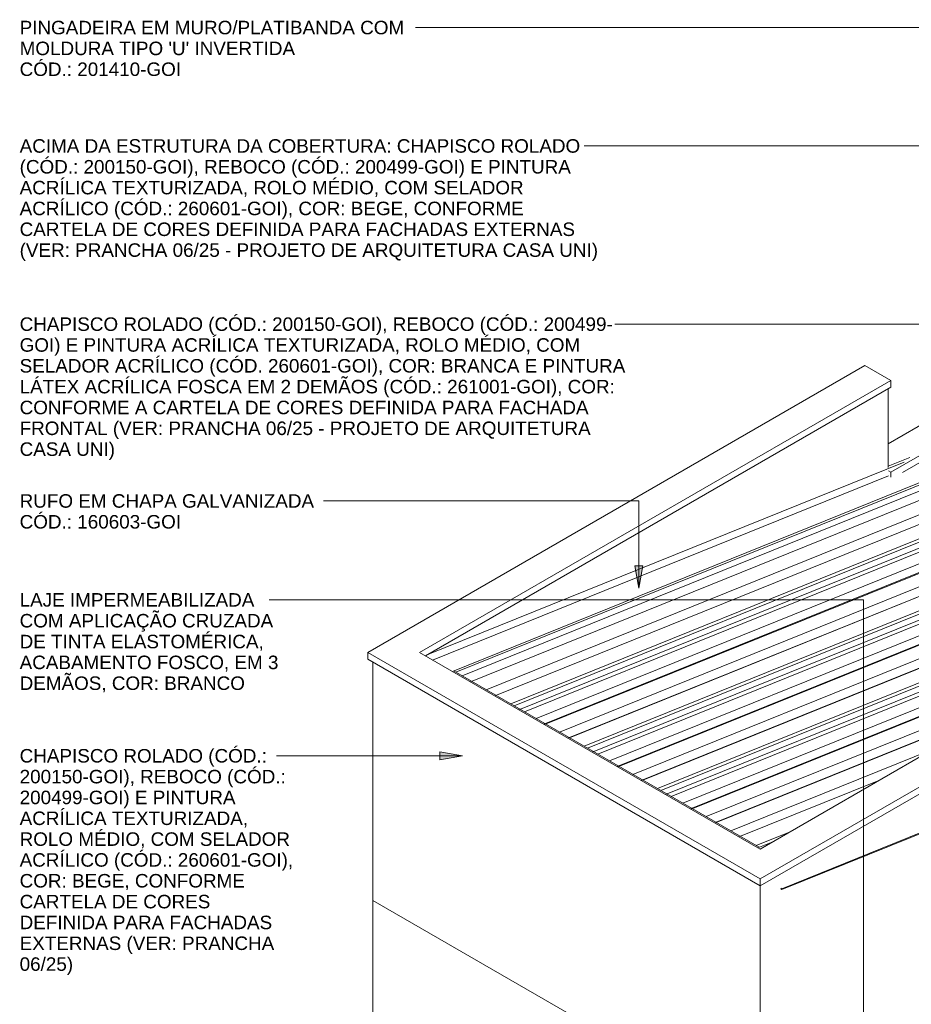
# Model space of a CAD drawing. Header units: millimetres. Extents: x -15136 to 144, y 4033 to 14099.
# Tile 7 of 11: x -15136 to -10381, y 8847 to 14099. Entities that reach past the tile are written whole.
import ezdxf

# ---------------------------------------------------------------- set-up
doc = ezdxf.new("R2010")
doc.units = ezdxf.units.MM
for name, color, linetype, lineweight in [('A-GLAZ-CWMG', 7, 'Continuous', 5), ('A-ROOF', 7, 'Continuous', 5), ('A-ROOF-OTLN', 7, 'Continuous', 5), ('G-ANNO-TEXT', 7, 'Continuous', 9), ('I-WALL', 7, 'Continuous', 5)]:
    doc.layers.add(name, color=color, linetype=linetype, lineweight=lineweight)
doc.styles.add('Arial', font='arial.ttf', dxfattribs={"height": 72})

# ---------------------------------------------------------------- blocks, each defined once
blk = doc.blocks.new('Rectangular Mullion - Telha Fibrocimento - Ondulada-1908998-ISO_01')
at = {"layer": 'A-GLAZ-CWMG'}
for p, q in [((-5460.4, 12516.6), (-6337.9, 12161.9)), ((-5395, 12489.4), (-6347.2, 12104.6)), ((-5280.6, 12427.3), (-6347.2, 11996.2)), ((-5219.2, 12376.1), (-6347.2, 11920.3)), ((-5151.1, 12352.7), (-6347.2, 11869.3)), ((-5219.2, 12376.1), (-5216.1, 12366.7)), ((-5089.2, 12300.8), (-6326.1, 11800.9)), ((-5020.1, 12278.6), (-6078.6, 11850.8)), ((-4955.2, 12221.5), (-5979.8, 11807.4)), ((-4887.2, 12198.3), (-5895.7, 11790.7)), ((-4828.9, 12150.9), (-5852.1, 11737.3)), ((-4763.6, 12124.6), (-5770.9, 11717.4)), ((-4708.9, 12080.7), (-5724.8, 11670.1)), ((-4683.3, 12045.4), (-5114.5, 11871.2)), ((-4683.9, 12041.1), (-5112.7, 11867.8)), ((-4683.3, 12045.4), (-4683.9, 12041.1)), ((-7224.5, 11803.7), (-7789.6, 11575.3)), ((-7534.2, 11624.8), (-7734.9, 11543.7)), ((-8659.5, 11223.7), (-11717.2, 9987.9)), ((-8659.5, 11170.1), (-11662.5, 9956.4)), ((-9079.5, 10892), (-11559.5, 9889.7)), ((-9518, 10638.8), (-11474.8, 9848)), ((-9812.2, 10469), (-11430.2, 9815)), ((-8547.4, 10479.7), (-11072.6, 9459.1)), ((-8547.4, 10483.8), (-11072, 9463.5)), ((-10256.1, 10212.7), (-11344.5, 9772.8)), ((-10545.9, 10045.3), (-11300.7, 9740.3)), ((-11026.8, 9767.7), (-11208.5, 9694.2)), ((-11077.9, 9462.7), (-11072.6, 9459.1)), ((-11072, 9463.5), (-11077.3, 9467.1)), ((-11072.6, 9459.1), (-11072, 9463.5))]:
    blk.add_line(p, q, dxfattribs=at)
for points in [[(-5460.4, 12516.6, 0), (-5457, 12506.3, 0), (-5452, 12496.7, 0), (-5446.8, 12489.5, 0)], [(-5338.2, 12428.5, 0), (-5333.7, 12423.1, 0), (-5326.6, 12416.6, 0), (-5319, 12412.2, 0), (-5317.8, 12411.7, 0)], [(-5283.5, 12425.9, 0), (-5276.8, 12428.5, 0), (-5267.3, 12428.9, 0), (-5257.4, 12426.2, 0), (-5247.6, 12420.5, 0), (-5238.3, 12412.1, 0), (-5230.2, 12401.5, 0), (-5223.8, 12389.3, 0), (-5219.2, 12376.1, 0)], [(-5153.9, 12351.4, 0), (-5147.2, 12353.9, 0), (-5137.7, 12354.4, 0), (-5127.7, 12351.7, 0), (-5117.7, 12345.9, 0), (-5108.4, 12337.3, 0), (-5100.2, 12326.5, 0), (-5093.7, 12314.1, 0), (-5089.2, 12300.8, 0)], [(-5089.2, 12300.8, 0), (-5085.8, 12290.5, 0), (-5080.7, 12281, 0), (-5074.4, 12272.7, 0), (-5067.2, 12266.2, 0), (-5060, 12262, 0)], [(-5022.6, 12277.4, 0), (-5016.2, 12279.8, 0), (-5005.9, 12280.3, 0), (-4995.1, 12277.2, 0), (-4984.5, 12270.7, 0), (-4974.6, 12261.3, 0), (-4966.1, 12249.4, 0), (-4959.5, 12235.9, 0), (-4955.2, 12221.5, 0)], [(-4955.2, 12221.5, 0), (-4951.5, 12211.1, 0), (-4946.2, 12201.5, 0), (-4939.7, 12193.3, 0), (-4932.3, 12186.8, 0), (-4924.9, 12182.8, 0)], [(-4890, 12196.9, 0), (-4880.9, 12199.9, 0), (-4870.7, 12199.2, 0), (-4860.3, 12195, 0), (-4850.2, 12187.4, 0), (-4841.3, 12177, 0), (-4834, 12164.6, 0), (-4828.9, 12150.9, 0)], [(-4828.9, 12150.9, 0), (-4824.5, 12139.8, 0), (-4818.5, 12129.8, 0), (-4811.2, 12121.5, 0), (-4803, 12115.3, 0), (-4794.7, 12111.9, 0)], [(-4765.3, 12123.8, 0), (-4756.8, 12126.2, 0), (-4747.4, 12125.3, 0), (-4737.8, 12121.2, 0), (-4728.6, 12114.2, 0), (-4720.4, 12104.7, 0), (-4713.7, 12093.3, 0), (-4708.9, 12080.7, 0)], [(-4708.9, 12080.7, 0), (-4704.6, 12069.8, 0), (-4698.7, 12059.8, 0), (-4691.4, 12051.5, 0), (-4683.3, 12045.4, 0)]]:
    blk.add_polyline3d(points, dxfattribs=at)
blk = doc.blocks.new('Rectangular Mullion - Telha Fibrocimento - Ondulada-V4-ISO_01')
at = {"layer": 'A-GLAZ-CWMG'}
for p, q in [((-5851.5, 12742.3), (-8180.6, 11801)), ((-5786.1, 12715.1), (-8126, 11769.5)), ((-5671.7, 12653), (-8015.6, 11705.7)), ((-5610.3, 12601.9), (-7938.2, 11661.1)), ((-5542.1, 12578.5), (-6434.6, 12217.8)), ((-5610.3, 12601.9), (-5607.1, 12592.5)), ((-5480.3, 12526.6), (-6356.3, 12172.5)), ((-5411.1, 12504.3), (-6333, 12131.7)), ((-5346.2, 12447.3), (-6347.2, 12042.7)), ((-5278.2, 12424), (-6347.2, 11992)), ((-5154.6, 12350.3), (-6347.2, 11868.4)), ((-6676.6, 12120), (-7886.3, 11631.1)), ((-7120.5, 11863.7), (-7807.9, 11585.9)), ((-7410.3, 11696.4), (-7756.8, 11556.3)), ((-8659.5, 11607.5), (-12108.2, 10213.7)), ((-8659.5, 11553.9), (-12053.6, 10182.1)), ((-8659.5, 11445.5), (-11950.5, 10115.5)), ((-8659.5, 11369.5), (-11865.8, 10073.7)), ((-8659.5, 11318.6), (-11821.2, 10040.8)), ((-8659.5, 11241.7), (-11735.5, 9998.5)), ((-8659.5, 11191.5), (-11691.7, 9966.1)), ((-8811, 11047), (-11599.5, 9920)), ((-9103.7, 10878), (-11555.2, 9887.2)), ((-9817.7, 10465.7), (-11421.9, 9817.4))]:
    blk.add_line(p, q, dxfattribs=at)
for points in [[(-5851.5, 12742.3, 0), (-5848, 12732, 0), (-5843.1, 12722.4, 0), (-5837.8, 12715.2, 0)], [(-5729.2, 12654.3, 0), (-5724.8, 12648.9, 0), (-5717.6, 12642.4, 0), (-5710, 12638, 0), (-5708.8, 12637.5, 0)], [(-5674.5, 12651.6, 0), (-5667.8, 12654.2, 0), (-5658.4, 12654.7, 0), (-5648.4, 12652, 0), (-5638.6, 12646.3, 0), (-5629.4, 12637.9, 0), (-5621.3, 12627.3, 0), (-5614.8, 12615, 0), (-5610.3, 12601.9, 0)], [(-5544.9, 12577.1, 0), (-5538.3, 12579.7, 0), (-5528.7, 12580.2, 0), (-5518.7, 12577.4, 0), (-5508.7, 12571.6, 0), (-5499.4, 12563.1, 0), (-5491.3, 12552.3, 0), (-5484.8, 12539.9, 0), (-5480.3, 12526.6, 0)], [(-5480.3, 12526.6, 0), (-5476.8, 12516.3, 0), (-5474.2, 12511, 0)], [(-5413.7, 12503.1, 0), (-5407.2, 12505.6, 0), (-5396.9, 12506.1, 0), (-5386.2, 12503, 0), (-5375.5, 12496.5, 0), (-5365.6, 12487.1, 0), (-5357.1, 12475.2, 0), (-5350.5, 12461.7, 0), (-5346.2, 12447.3, 0)], [(-5346.2, 12447.3, 0), (-5342.5, 12436.9, 0), (-5338.1, 12428.6, 0)], [(-5216.1, 12366.7, 0), (-5215.6, 12365.6, 0), (-5209.5, 12355.6, 0), (-5202.2, 12347.2, 0), (-5194, 12341.1, 0), (-5186.5, 12337.9, 0)]]:
    blk.add_polyline3d(points, dxfattribs=at)
blk = doc.blocks.new('Rectangular Mullion - Telha Fibrocimento - Ondulada-V5-ISO_01')
at = {"layer": 'A-GLAZ-CWMG'}
for p, q in [((-6242.5, 12968.1), (-12499.3, 10439.5)), ((-6177.1, 12940.9), (-8517, 11995.2)), ((-6062.7, 12878.8), (-8406.6, 11931.5)), ((-6001.3, 12827.6), (-8329.2, 11886.8)), ((-6001.3, 12827.6), (-5998.2, 12818.3)), ((-5933.2, 12804.2), (-8277.3, 11856.9)), ((-5871.3, 12752.3), (-8199, 11811.6)), ((-5802.1, 12730.1), (-8147.8, 11782.1)), ((-5737.3, 12673), (-8062.9, 11733.1)), ((-5669.3, 12649.8), (-8011.3, 11703.3)), ((-5545.6, 12576.1), (-6433.6, 12217.2)), ((-6682.2, 12116.8), (-7885.3, 11630.5)), ((-8687.8, 11926.2), (-12444.6, 10407.9)), ((-8659.5, 11829.3), (-12341.5, 10341.2)), ((-8659.5, 11753.3), (-12256.8, 10299.5)), ((-8659.5, 11702.4), (-12212.2, 10266.6)), ((-8659.5, 11625.5), (-12126.6, 10224.3)), ((-8659.5, 11575.3), (-12082.7, 10191.8)), ((-8659.5, 11492), (-11990.6, 10145.8)), ((-8659.5, 11441.3), (-11946.2, 10113)), ((-8659.5, 11317.6), (-11812.9, 10043.2))]:
    blk.add_line(p, q, dxfattribs=at)
for points in [[(-6242.5, 12968.1, 0), (-6239.1, 12957.8, 0), (-6234.1, 12948.2, 0), (-6228.9, 12941, 0)], [(-6120.2, 12880.1, 0), (-6115.8, 12874.6, 0), (-6108.7, 12868.1, 0), (-6101, 12863.7, 0), (-6099.8, 12863.3, 0)], [(-6065.6, 12877.4, 0), (-6058.8, 12880, 0), (-6049.4, 12880.5, 0), (-6039.5, 12877.8, 0), (-6029.6, 12872.1, 0), (-6020.4, 12863.7, 0), (-6012.3, 12853, 0), (-6005.8, 12840.8, 0), (-6001.3, 12827.6, 0)], [(-5936, 12802.9, 0), (-5929.3, 12805.4, 0), (-5919.8, 12805.9, 0), (-5909.7, 12803.2, 0), (-5899.8, 12797.4, 0), (-5890.4, 12788.8, 0), (-5882.3, 12778.1, 0), (-5875.8, 12765.7, 0), (-5871.3, 12752.3, 0)], [(-5871.3, 12752.3, 0), (-5867.8, 12742, 0), (-5865.2, 12736.7, 0)], [(-5804.7, 12728.9, 0), (-5798.2, 12731.3, 0), (-5788, 12731.8, 0), (-5777.2, 12728.7, 0), (-5766.6, 12722.3, 0), (-5756.7, 12712.8, 0), (-5748.2, 12701, 0), (-5741.6, 12687.4, 0), (-5737.3, 12673, 0)], [(-5737.3, 12673, 0), (-5733.5, 12662.6, 0), (-5729.1, 12654.4, 0)], [(-5607.2, 12592.5, 0), (-5606.6, 12591.3, 0), (-5600.6, 12581.3, 0), (-5593.2, 12573, 0), (-5585, 12566.9, 0), (-5577.6, 12563.6, 0)]]:
    blk.add_polyline3d(points, dxfattribs=at)
blk = doc.blocks.new('Rectangular Mullion - Telha Fibrocimento - Ondulada-V6-ISO_01')
at = {"layer": 'A-GLAZ-CWMG'}
for p, q in [((-6633.5, 13193.9), (-6852.5, 13105.4)), ((-6568.1, 13166.7), (-6797.8, 13073.8)), ((-6521.7, 13128.2), (-12777.3, 10600)), ((-6453.7, 13104.5), (-12732.5, 10567)), ((-6392.3, 13053.4), (-12647.8, 10525.3)), ((-6324.2, 13030), (-12603.2, 10492.3)), ((-6262.3, 12978.1), (-12517.6, 10450.1)), ((-6193.2, 12955.9), (-8538.8, 12007.9)), ((-6128.3, 12898.8), (-8454, 11958.9)), ((-6060.3, 12875.6), (-8402.3, 11929)), ((-5936.7, 12801.8), (-8276.3, 11856.3)), ((-8612.4, 11978.1), (-12473.8, 10417.6)), ((-8659.5, 11875.8), (-12381.6, 10371.5)), ((-8659.5, 11825.1), (-12337.2, 10338.8)), ((-8659.5, 11701.4), (-12203.9, 10269))]:
    blk.add_line(p, q, dxfattribs=at)
for points in [[(-6633.5, 13193.9, 0), (-6630.1, 13183.6, 0), (-6625.1, 13174, 0), (-6618.9, 13165.6, 0), (-6611.7, 13158.9, 0), (-6604, 13154.3, 0), (-6600.5, 13153, 0)], [(-6570.4, 13165.6, 0), (-6565.1, 13167.6, 0), (-6558, 13167.9, 0), (-6550.5, 13165.9, 0), (-6543.1, 13161.6, 0), (-6536.1, 13155.3, 0), (-6530, 13147.3, 0), (-6525.1, 13138.1, 0), (-6521.7, 13128.2, 0)], [(-6521.7, 13128.2, 0), (-6518.1, 13118, 0), (-6513.1, 13108.6, 0), (-6506.8, 13100.4, 0), (-6499.7, 13093.9, 0), (-6492.1, 13089.5, 0), (-6490.9, 13089, 0)], [(-6456.6, 13103.2, 0), (-6449.9, 13105.7, 0), (-6440.4, 13106.2, 0), (-6430.5, 13103.5, 0), (-6420.6, 13097.8, 0), (-6411.4, 13089.4, 0), (-6403.3, 13078.8, 0), (-6396.8, 13066.6, 0), (-6392.3, 13053.4, 0)], [(-6392.3, 13053.4, 0), (-6388.8, 13043.2, 0), (-6383.8, 13033.7, 0), (-6377.5, 13025.4, 0), (-6370.3, 13018.9, 0), (-6362.7, 13014.5, 0), (-6362.1, 13014.2, 0)], [(-6327, 13028.6, 0), (-6320.3, 13031.2, 0), (-6310.8, 13031.7, 0), (-6300.8, 13028.9, 0), (-6290.8, 13023.1, 0), (-6281.5, 13014.6, 0), (-6273.3, 13003.8, 0), (-6266.8, 12991.4, 0), (-6262.3, 12978.1, 0)], [(-6262.3, 12978.1, 0), (-6258.8, 12967.8, 0), (-6256.3, 12962.5, 0)], [(-6195.7, 12954.6, 0), (-6189.2, 12957.1, 0), (-6179, 12957.6, 0), (-6168.2, 12954.5, 0), (-6157.6, 12948, 0), (-6147.7, 12938.6, 0), (-6139.2, 12926.7, 0), (-6132.6, 12913.2, 0), (-6128.3, 12898.8, 0)], [(-6128.3, 12898.8, 0), (-6124.6, 12888.4, 0), (-6120.2, 12880.1, 0)], [(-5998.2, 12818.2, 0), (-5997.6, 12817.1, 0), (-5991.6, 12807.1, 0), (-5984.3, 12798.7, 0), (-5976.1, 12792.6, 0), (-5968.6, 12789.4, 0)]]:
    blk.add_polyline3d(points, dxfattribs=at)
blk = doc.blocks.new('RUFO_1_ - RUFO_1_-1923193-ISO_01')
at = {"layer": 'A-ROOF'}
for p, q in [((-10505, 11836.6), (-7015.5, 13851.3)), ((-10490.9, 11685.6), (-6877.6, 13771.7)), ((-6877.6, 13735), (-10428.7, 11684.8)), ((-13280.5, 10724.1), (-10628.8, 12255.1)), ((-10628.8, 12255.1), (-10490.9, 12175.5)), ((-13004.7, 10724.1), (-10490.9, 12175.5)), ((-10490.9, 12138.7), (-12972.9, 10705.8)), ((-10490.9, 12175.5), (-10490.9, 12138.7)), ((-10490.9, 11685.6), (-10502.2, 11692.1)), ((-10490.9, 11659.6), (-10490.9, 11685.6)), ((-8675.5, 11125.2), (-11187.5, 9674.9)), ((-11187.5, 9515.7), (-8537.6, 11045.6)), ((-8537.6, 11008.9), (-11187.5, 9479)), ((-13280.5, 10687.4), (-13280.5, 10724.1)), ((-13280.5, 10724.1), (-11187.5, 9515.7)), ((-11187.5, 9674.9), (-13004.7, 10724.1)), ((-11187.5, 9479), (-13280.5, 10687.4)), ((-11187.5, 9479), (-11187.5, 9515.7))]:
    blk.add_line(p, q, dxfattribs=at)

msp = doc.modelspace()

# ---------------------------------------------------------------- hatches: boundary and pattern name
at = {"layer": 'G-ANNO-TEXT'}
for points in [[(-11834.5, 11066.4), (-11813.4, 11186.4), (-11855.7, 11186.4)], [(-12775.5, 10172.8), (-12895.5, 10194), (-12895.5, 10151.7)]]:
    msp.add_hatch(color=256, dxfattribs=at).paths.add_polyline_path(points)

# ---------------------------------------------------------------- linework, layer by layer
at = {"layer": 'A-ROOF-OTLN'}
for p, q in [((-12828.8, 10622.6), (-6783.7, 13065.7)), ((-12809.7, 10618.7), (-6778.3, 13056.2)), ((-12809.5, 10618.6), (-6779.3, 13055.6)), ((-12960.2, 10713.1), (-10419.4, 11739.9)), ((-10505, 11717), (-10388.3, 11764.1)), ((-12934.1, 10683.3), (-10502.2, 11666.2)), ((-11192.1, 9684.8), (-12818.4, 10623.7)), ((-11119.7, 9714), (-11199.4, 9681.8))]:
    msp.add_line(p, q, dxfattribs=at)
at = {"layer": 'G-ANNO-TEXT'}
for p, q in [((-12787.4, 14057.5), (-13026.1, 14057.5)), ((-7986.2, 14057.5), (-12787.4, 14057.5)), ((-11978.4, 13426), (-12126.5, 13426)), ((-8401.8, 13426), (-11978.4, 13426)), ((-11888.8, 12475.4), (-11962.5, 12475.4)), ((-10030.9, 12475.4), (-11888.8, 12475.4)), ((-13513.1, 11532.2), (-13515.6, 11532.2)), ((-11834.5, 11532.2), (-13513.1, 11532.2)), ((-11834.5, 11066.4), (-11834.5, 11532.2)), ((-11813.4, 11186.4), (-11855.7, 11186.4)), ((-11855.7, 11186.4), (-11834.5, 11066.4)), ((-11834.5, 11066.4), (-11813.4, 11186.4)), ((-13591.1, 11004.4), (-13806.6, 11004.4)), ((-10636.6, 11004.4), (-13591.1, 11004.4)), ((-10636.6, 8244.4), (-10636.6, 11004.4)), ((-12775.5, 10172.8), (-12895.5, 10194)), ((-12895.5, 10194), (-12895.5, 10151.7)), ((-13612.3, 10172.8), (-13766.9, 10172.8)), ((-12775.5, 10172.8), (-13612.3, 10172.8)), ((-12895.5, 10151.7), (-12775.5, 10172.8))]:
    msp.add_line(p, q, dxfattribs=at)
at = {"layer": 'I-WALL'}
for p, q in [((-10505, 11711.4), (-10505, 12130.6)), ((-13252.2, 7180.5), (-13252.2, 10671.1)), ((-11187.5, 9479), (-11187.5, 8209.3)), ((-13252.2, 9401.4), (-10480.4, 7801.1))]:
    msp.add_line(p, q, dxfattribs=at)

# ---------------------------------------------------------------- block references
at = {"layer": 'A-GLAZ-CWMG'}
for name in ['Rectangular Mullion - Telha Fibrocimento - Ondulada-V6-ISO_01', 'Rectangular Mullion - Telha Fibrocimento - Ondulada-V5-ISO_01', 'Rectangular Mullion - Telha Fibrocimento - Ondulada-V4-ISO_01', 'Rectangular Mullion - Telha Fibrocimento - Ondulada-1908998-ISO_01']:
    msp.add_blockref(name, (0, 0), dxfattribs=at)
at = {"layer": 'A-ROOF'}
msp.add_blockref('RUFO_1_ - RUFO_1_-1923193-ISO_01', (0, 0), dxfattribs=at)

# ---------------------------------------------------------------- texts
at = {"layer": 'G-ANNO-TEXT', "char_height": 72, "attachment_point": 1, "style": 'Arial'}
for s, insert, width in [('PINGADEIRA EM MURO/PLATIBANDA COM ', (-15136.7, 14093.5), 2459.577), ("MOLDURA TIPO 'U' INVERTIDA", (-15136.7, 13982.3), 1734.852), ('CÓD.: 201410-GOI', (-15136.7, 13871.2), 1019.746), ('ACIMA DA ESTRUTURA DA COBERTURA: CHAPISCO ROLADO', (-15136.7, 13462), 3549.872), ('(CÓD.: 200150-GOI), REBOCO (CÓD.: 200499-GOI) E PINTURA', (-15136.7, 13350.9), 3476.117), ('ACRÍLICA TEXTURIZADA, ROLO MÉDIO, COM SELADOR ', (-15136.7, 13239.8), 3213.164), ('ACRÍLICO (CÓD.: 260601-GOI), COR: BEGE, CONFORME ', (-15136.7, 13128.6), 3209.957), ('CARTELA DE CORES DEFINIDA PARA FACHADAS EXTERNAS ', (-15136.7, 13017.5), 3553.079), ('(VER: PRANCHA 06/25 - PROJETO DE ARQUITETURA CASA UNI)', (-15136.7, 12906.4), 3658.902), ('CHAPISCO ROLADO (CÓD.: 200150-GOI), REBOCO (CÓD.: 200499-', (-15136.7, 12511.4), 3748.691), ('GOI) E PINTURA ACRÍLICA TEXTURIZADA, ROLO MÉDIO, COM', (-15136.7, 12400.3), 3527.425), ('SELADOR ACRÍLICO (CÓD. 260601-GOI), COR: BRANCA E PINTURA', (-15136.7, 12289.2), 3822.446), ('LÁTEX ACRÍLICA FOSCA EM 2 DEMÃOS (CÓD.: 261001-GOI), COR:', (-15136.7, 12178.1), 3758.311), ('CONFORME A CARTELA DE CORES DEFINIDA PARA FACHADA', (-15136.7, 12066.9), 3604.387), ('FRONTAL (VER: PRANCHA 06/25 - PROJETO DE ARQUITETURA ', (-15136.7, 11955.8), 3652.488), ('CASA UNI)', (-15136.7, 11844.7), 599.662), ('RUFO EM CHAPA GALVANIZADA', (-15136.7, 11568.2), 1866.329), ('CÓD.: 160603-GOI', (-15136.7, 11457), 1019.746), ('LAJE IMPERMEABILIZADA ', (-15136.7, 11040.4), 1513.586), ('COM APLICAÇÃO CRUZADA ', (-15136.7, 10929.3), 1638.649), ('DE TINTA ELASTOMÉRICA, ', (-15136.7, 10818.1), 1574.514), ('ACABAMENTO FOSCO, EM 3 ', (-15136.7, 10707), 1673.924), ('DEMÃOS, COR: BRANCO', (-15136.7, 10595.9), 1427.004), ('CHAPISCO ROLADO (CÓD.:', (-15136.7, 10208.8), 1561.687), ('200150-GOI), REBOCO (CÓD.:', (-15136.7, 10097.7), 1680.337), ('200499-GOI) E PINTURA', (-15136.7, 9986.6), 1362.869), ('ACRÍLICA TEXTURIZADA,', (-15136.7, 9875.4), 1439.831), ('ROLO MÉDIO, COM SELADOR', (-15136.7, 9764.3), 1709.198), ('ACRÍLICO (CÓD.: 260601-GOI), ', (-15136.7, 9653.2), 1747.679), ('COR: BEGE, CONFORME', (-15136.7, 9542.1), 1427.004), ('CARTELA DE CORES', (-15136.7, 9430.9), 1212.151), ('DEFINIDA PARA FACHADAS', (-15136.7, 9319.8), 1596.961), ('EXTERNAS (VER: PRANCHA', (-15136.7, 9208.7), 1616.202), ('06/25)', (-15136.7, 9097.6), 339.916)]:
    msp.add_mtext(s, dxfattribs=dict(at, insert=insert, width=width))

doc.saveas('drawing.dxf')
